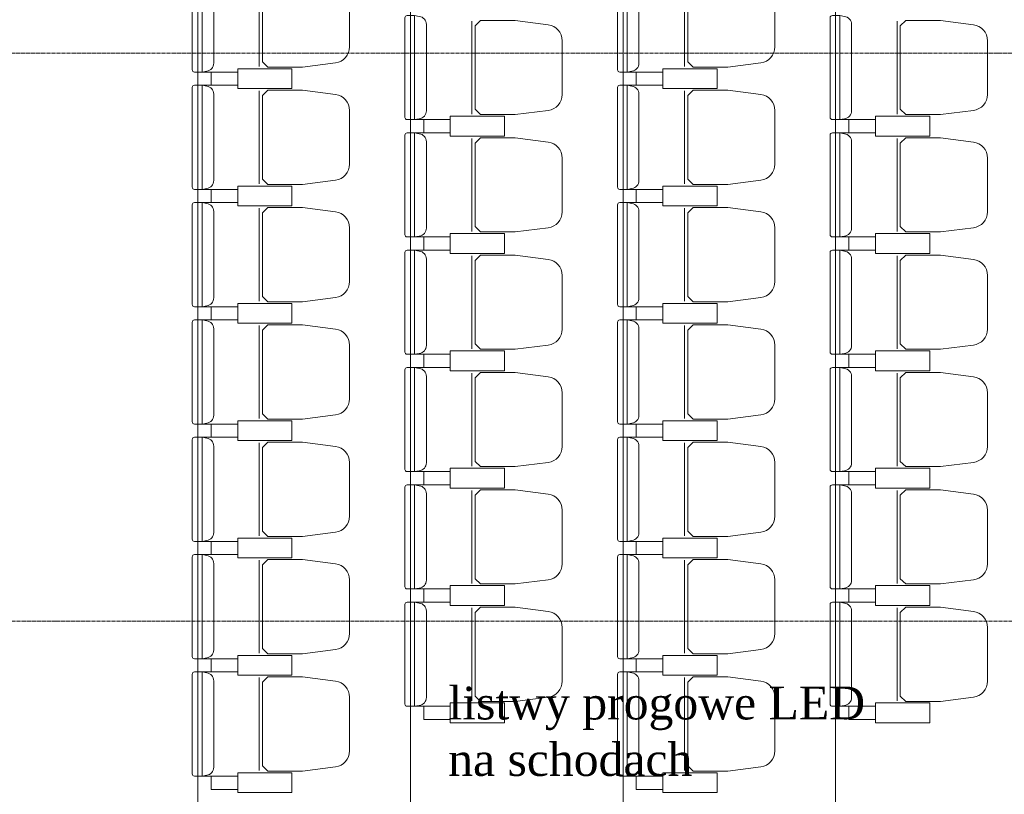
# Model space of a CAD drawing. Header units: centimetres. Extents: x 88729 to 133553, y -16225 to 14174.
# Tile 95 of 106: x 91992 to 92437, y -8408 to -8058. Entities that reach past the tile are written whole.
import ezdxf
from ezdxf.enums import TextEntityAlignment as Align

# ---------------------------------------------------------------- set-up
doc = ezdxf.new("R2010")
doc.units = ezdxf.units.CM
doc.linetypes.add('CENTER2', pattern=[1.125, 0.75, -0.125, 0.125, -0.125])
for name, color, linetype in [('A-OS', 252, 'CENTER2'), ('A-WID', 252, 'Continuous'), ('E_PODKLAD', 7, 'Continuous'), ('R-MET-IWE', 252, 'Continuous')]:
    doc.layers.add(name, color=color, linetype=linetype)
doc.layers.add('E_Istn_pozostaje', color=132, linetype='Continuous', lineweight=25)
doc.styles.add('old', font='BOOKOS.TTF')
doc.styles.get("Standard").update_dxf_attribs({"font": 'txt.shx'})

# ---------------------------------------------------------------- blocks, each defined once
blk = doc.blocks.new('A$Ce817dbbb')
at = {"color": 252, "lineweight": 9}
for p, q in [((698.3, -18502.52), (698.3, -18544.52)), ((890.3, -18502.52), (890.3, -18544.52)), ((794.3, -18524.02), (794.3, -18566.02)), ((986.3, -18524.02), (986.3, -18566.02)), ((672.5, -18547.02), (676.6, -18547.02)), ((864.5, -18547.02), (868.6, -18547.02)), ((672.5, -18553.02), (676.6, -18553.02)), ((698.3, -18555.52), (698.3, -18597.52)), ((864.5, -18553.02), (868.6, -18553.02)), ((890.3, -18555.52), (890.3, -18597.52)), ((768.5, -18568.52), (772.6, -18568.52)), ((960.5, -18568.52), (964.6, -18568.52)), ((768.5, -18574.52), (772.6, -18574.52)), ((794.3, -18577.02), (794.3, -18619.02)), ((960.5, -18574.52), (964.6, -18574.52)), ((986.3, -18577.02), (986.3, -18619.02)), ((672.5, -18600.02), (676.6, -18600.02)), ((864.5, -18600.02), (868.6, -18600.02)), ((672.5, -18606.02), (676.6, -18606.02)), ((698.3, -18608.52), (698.3, -18650.52)), ((864.5, -18606.02), (868.6, -18606.02)), ((890.3, -18608.52), (890.3, -18650.52)), ((768.5, -18621.52), (772.6, -18621.52)), ((960.5, -18621.52), (964.6, -18621.52)), ((768.5, -18627.52), (772.6, -18627.52)), ((960.5, -18627.52), (964.6, -18627.52)), ((794.3, -18630.02), (794.3, -18672.02)), ((986.3, -18630.02), (986.3, -18672.02)), ((672.5, -18653.02), (676.6, -18653.02)), ((864.5, -18653.02), (868.6, -18653.02)), ((672.5, -18659.02), (676.6, -18659.02)), ((698.3, -18661.52), (698.3, -18703.52)), ((864.5, -18659.02), (868.6, -18659.02)), ((890.3, -18661.52), (890.3, -18703.52)), ((768.5, -18674.52), (772.6, -18674.52)), ((960.5, -18674.52), (964.6, -18674.52)), ((768.5, -18680.52), (772.6, -18680.52)), ((960.5, -18680.52), (964.6, -18680.52)), ((794.3, -18683.02), (794.3, -18725.02)), ((986.3, -18683.02), (986.3, -18725.02)), ((672.5, -18706.02), (676.6, -18706.02)), ((864.5, -18706.02), (868.6, -18706.02)), ((672.5, -18712.02), (676.6, -18712.02)), ((864.5, -18712.02), (868.6, -18712.02)), ((698.3, -18714.52), (698.3, -18756.52)), ((890.3, -18714.52), (890.3, -18756.52)), ((768.5, -18727.52), (772.6, -18727.52)), ((960.5, -18727.52), (964.6, -18727.52)), ((768.5, -18733.52), (772.6, -18733.52)), ((960.5, -18733.52), (964.6, -18733.52)), ((794.3, -18736.02), (794.3, -18778.02)), ((986.3, -18736.02), (986.3, -18778.02)), ((672.5, -18759.02), (676.6, -18759.02)), ((864.5, -18759.02), (868.6, -18759.02)), ((672.5, -18765.02), (676.6, -18765.02)), ((864.5, -18765.02), (868.6, -18765.02)), ((698.3, -18767.52), (698.3, -18809.52)), ((890.3, -18767.52), (890.3, -18809.52)), ((768.5, -18780.52), (772.6, -18780.52)), ((960.5, -18780.52), (964.6, -18780.52)), ((768.5, -18786.52), (772.6, -18786.52)), ((960.5, -18786.52), (964.6, -18786.52)), ((794.3, -18789.02), (794.3, -18831.02)), ((986.3, -18789.02), (986.3, -18831.02)), ((672.5, -18812.02), (676.6, -18812.02)), ((864.5, -18812.02), (868.6, -18812.02)), ((672.5, -18818.02), (676.6, -18818.02)), ((864.5, -18818.02), (868.6, -18818.02)), ((698.3, -18820.52), (698.3, -18862.52)), ((890.3, -18820.52), (890.3, -18862.52)), ((768.5, -18833.52), (772.6, -18833.52)), ((960.5, -18833.52), (964.6, -18833.52)), ((672.5, -18865.02), (676.6, -18865.02)), ((864.5, -18865.02), (868.6, -18865.02))]:
    blk.add_line(p, q, dxfattribs=at)
for points in [[(672.5, -18500.02), (672.5, -18523.52), (672.5, -18547.02), (669.1, -18547.02, -0.414214), (668.1, -18546.02), (668.1, -18523.52), (668.1, -18501.02, -0.414214), (669.1, -18500.02)], [(739.1, -18523.52), (739.1, -18511.37, 0.386311), (732.79, -18504.18), (717.93, -18502.27), (702.25, -18502.27), (699.8, -18504.66), (699.8, -18523.52), (699.8, -18542.37), (702.25, -18544.77), (717.93, -18544.77), (732.79, -18542.85, 0.386311), (739.1, -18535.66)], [(864.5, -18500.02), (864.5, -18523.52), (864.5, -18547.02), (861.1, -18547.02, -0.414214), (860.1, -18546.02), (860.1, -18523.52), (860.1, -18501.02, -0.414214), (861.1, -18500.02)], [(931.1, -18523.52), (931.1, -18511.37, 0.386311), (924.79, -18504.18), (909.93, -18502.27), (894.25, -18502.27), (891.8, -18504.66), (891.8, -18523.52), (891.8, -18542.37), (894.25, -18544.77), (909.93, -18544.77), (924.79, -18542.85, 0.386311), (931.1, -18535.66)], [(768.5, -18521.52), (768.5, -18545.02), (768.5, -18568.52), (765.1, -18568.52, -0.414214), (764.1, -18567.52), (764.1, -18545.02), (764.1, -18522.52, -0.414214), (765.1, -18521.52)], [(835.1, -18545.02), (835.1, -18532.87, 0.386311), (828.79, -18525.68), (813.93, -18523.77), (798.25, -18523.77), (795.8, -18526.16), (795.8, -18545.02), (795.8, -18563.87), (798.25, -18566.27), (813.93, -18566.27), (828.79, -18564.35, 0.386311), (835.1, -18557.16)], [(960.5, -18521.52), (960.5, -18545.02), (960.5, -18568.52), (957.1, -18568.52, -0.414214), (956.1, -18567.52), (956.1, -18545.02), (956.1, -18522.52, -0.414214), (957.1, -18521.52)], [(1027.1, -18545.02), (1027.1, -18532.87, 0.386311), (1020.79, -18525.68), (1005.93, -18523.77), (990.25, -18523.77), (987.8, -18526.16), (987.8, -18545.02), (987.8, -18563.87), (990.25, -18566.27), (1005.93, -18566.27), (1020.79, -18564.35, 0.386311), (1027.1, -18557.16)], [(672.5, -18553.02), (672.5, -18576.52), (672.5, -18600.02), (669.1, -18600.02, -0.414214), (668.1, -18599.02), (668.1, -18576.52), (668.1, -18554.02, -0.414214), (669.1, -18553.02)], [(739.1, -18576.52), (739.1, -18564.37, 0.386311), (732.79, -18557.18), (717.93, -18555.27), (702.25, -18555.27), (699.8, -18557.66), (699.8, -18576.52), (699.8, -18595.37), (702.25, -18597.77), (717.93, -18597.77), (732.79, -18595.85, 0.386311), (739.1, -18588.66)], [(864.5, -18553.02), (864.5, -18576.52), (864.5, -18600.02), (861.1, -18600.02, -0.414214), (860.1, -18599.02), (860.1, -18576.52), (860.1, -18554.02, -0.414214), (861.1, -18553.02)], [(931.1, -18576.52), (931.1, -18564.37, 0.386311), (924.79, -18557.18), (909.93, -18555.27), (894.25, -18555.27), (891.8, -18557.66), (891.8, -18576.52), (891.8, -18595.37), (894.25, -18597.77), (909.93, -18597.77), (924.79, -18595.85, 0.386311), (931.1, -18588.66)], [(768.5, -18574.52), (768.5, -18598.02), (768.5, -18621.52), (765.1, -18621.52, -0.414214), (764.1, -18620.52), (764.1, -18598.02), (764.1, -18575.52, -0.414214), (765.1, -18574.52)], [(835.1, -18598.02), (835.1, -18585.87, 0.386311), (828.79, -18578.68), (813.93, -18576.77), (798.25, -18576.77), (795.8, -18579.16), (795.8, -18598.02), (795.8, -18616.87), (798.25, -18619.27), (813.93, -18619.27), (828.79, -18617.35, 0.386311), (835.1, -18610.16)], [(960.5, -18574.52), (960.5, -18598.02), (960.5, -18621.52), (957.1, -18621.52, -0.414214), (956.1, -18620.52), (956.1, -18598.02), (956.1, -18575.52, -0.414214), (957.1, -18574.52)], [(1027.1, -18598.02), (1027.1, -18585.87, 0.386311), (1020.79, -18578.68), (1005.93, -18576.77), (990.25, -18576.77), (987.8, -18579.16), (987.8, -18598.02), (987.8, -18616.87), (990.25, -18619.27), (1005.93, -18619.27), (1020.79, -18617.35, 0.386311), (1027.1, -18610.16)], [(672.5, -18606.02), (672.5, -18629.52), (672.5, -18653.02), (669.1, -18653.02, -0.414214), (668.1, -18652.02), (668.1, -18629.52), (668.1, -18607.02, -0.414214), (669.1, -18606.02)], [(739.1, -18629.52), (739.1, -18617.37, 0.386311), (732.79, -18610.18), (717.93, -18608.27), (702.25, -18608.27), (699.8, -18610.66), (699.8, -18629.52), (699.8, -18648.37), (702.25, -18650.77), (717.93, -18650.77), (732.79, -18648.85, 0.386311), (739.1, -18641.66)], [(864.5, -18606.02), (864.5, -18629.52), (864.5, -18653.02), (861.1, -18653.02, -0.414214), (860.1, -18652.02), (860.1, -18629.52), (860.1, -18607.02, -0.414214), (861.1, -18606.02)], [(931.1, -18629.52), (931.1, -18617.37, 0.386311), (924.79, -18610.18), (909.93, -18608.27), (894.25, -18608.27), (891.8, -18610.66), (891.8, -18629.52), (891.8, -18648.37), (894.25, -18650.77), (909.93, -18650.77), (924.79, -18648.85, 0.386311), (931.1, -18641.66)], [(768.5, -18627.52), (768.5, -18651.02), (768.5, -18674.52), (765.1, -18674.52, -0.414214), (764.1, -18673.52), (764.1, -18651.02), (764.1, -18628.52, -0.414214), (765.1, -18627.52)], [(960.5, -18627.52), (960.5, -18651.02), (960.5, -18674.52), (957.1, -18674.52, -0.414214), (956.1, -18673.52), (956.1, -18651.02), (956.1, -18628.52, -0.414214), (957.1, -18627.52)], [(835.1, -18651.02), (835.1, -18638.87, 0.386311), (828.79, -18631.68), (813.93, -18629.77), (798.25, -18629.77), (795.8, -18632.16), (795.8, -18651.02), (795.8, -18669.87), (798.25, -18672.27), (813.93, -18672.27), (828.79, -18670.35, 0.386311), (835.1, -18663.16)], [(1027.1, -18651.02), (1027.1, -18638.87, 0.386311), (1020.79, -18631.68), (1005.93, -18629.77), (990.25, -18629.77), (987.8, -18632.16), (987.8, -18651.02), (987.8, -18669.87), (990.25, -18672.27), (1005.93, -18672.27), (1020.79, -18670.35, 0.386311), (1027.1, -18663.16)], [(672.5, -18659.02), (672.5, -18682.52), (672.5, -18706.02), (669.1, -18706.02, -0.414214), (668.1, -18705.02), (668.1, -18682.52), (668.1, -18660.02, -0.414214), (669.1, -18659.02)], [(739.1, -18682.52), (739.1, -18670.37, 0.386311), (732.79, -18663.18), (717.93, -18661.27), (702.25, -18661.27), (699.8, -18663.66), (699.8, -18682.52), (699.8, -18701.37), (702.25, -18703.77), (717.93, -18703.77), (732.79, -18701.85, 0.386311), (739.1, -18694.66)], [(864.5, -18659.02), (864.5, -18682.52), (864.5, -18706.02), (861.1, -18706.02, -0.414214), (860.1, -18705.02), (860.1, -18682.52), (860.1, -18660.02, -0.414214), (861.1, -18659.02)], [(931.1, -18682.52), (931.1, -18670.37, 0.386311), (924.79, -18663.18), (909.93, -18661.27), (894.25, -18661.27), (891.8, -18663.66), (891.8, -18682.52), (891.8, -18701.37), (894.25, -18703.77), (909.93, -18703.77), (924.79, -18701.85, 0.386311), (931.1, -18694.66)], [(768.5, -18680.52), (768.5, -18704.02), (768.5, -18727.52), (765.1, -18727.52, -0.414214), (764.1, -18726.52), (764.1, -18704.02), (764.1, -18681.52, -0.414214), (765.1, -18680.52)], [(960.5, -18680.52), (960.5, -18704.02), (960.5, -18727.52), (957.1, -18727.52, -0.414214), (956.1, -18726.52), (956.1, -18704.02), (956.1, -18681.52, -0.414214), (957.1, -18680.52)], [(835.1, -18704.02), (835.1, -18691.87, 0.386311), (828.79, -18684.68), (813.93, -18682.77), (798.25, -18682.77), (795.8, -18685.16), (795.8, -18704.02), (795.8, -18722.87), (798.25, -18725.27), (813.93, -18725.27), (828.79, -18723.35, 0.386311), (835.1, -18716.16)], [(1027.1, -18704.02), (1027.1, -18691.87, 0.386311), (1020.79, -18684.68), (1005.93, -18682.77), (990.25, -18682.77), (987.8, -18685.16), (987.8, -18704.02), (987.8, -18722.87), (990.25, -18725.27), (1005.93, -18725.27), (1020.79, -18723.35, 0.386311), (1027.1, -18716.16)], [(672.5, -18712.02), (672.5, -18735.52), (672.5, -18759.02), (669.1, -18759.02, -0.414214), (668.1, -18758.02), (668.1, -18735.52), (668.1, -18713.02, -0.414214), (669.1, -18712.02)], [(864.5, -18712.02), (864.5, -18735.52), (864.5, -18759.02), (861.1, -18759.02, -0.414214), (860.1, -18758.02), (860.1, -18735.52), (860.1, -18713.02, -0.414214), (861.1, -18712.02)], [(739.1, -18735.52), (739.1, -18723.37, 0.386311), (732.79, -18716.18), (717.93, -18714.27), (702.25, -18714.27), (699.8, -18716.66), (699.8, -18735.52), (699.8, -18754.37), (702.25, -18756.77), (717.93, -18756.77), (732.79, -18754.85, 0.386311), (739.1, -18747.66)], [(931.1, -18735.52), (931.1, -18723.37, 0.386311), (924.79, -18716.18), (909.93, -18714.27), (894.25, -18714.27), (891.8, -18716.66), (891.8, -18735.52), (891.8, -18754.37), (894.25, -18756.77), (909.93, -18756.77), (924.79, -18754.85, 0.386311), (931.1, -18747.66)], [(768.5, -18733.52), (768.5, -18757.02), (768.5, -18780.52), (765.1, -18780.52, -0.414214), (764.1, -18779.52), (764.1, -18757.02), (764.1, -18734.52, -0.414214), (765.1, -18733.52)], [(960.5, -18733.52), (960.5, -18757.02), (960.5, -18780.52), (957.1, -18780.52, -0.414214), (956.1, -18779.52), (956.1, -18757.02), (956.1, -18734.52, -0.414214), (957.1, -18733.52)], [(835.1, -18757.02), (835.1, -18744.87, 0.386311), (828.79, -18737.68), (813.93, -18735.77), (798.25, -18735.77), (795.8, -18738.16), (795.8, -18757.02), (795.8, -18775.87), (798.25, -18778.27), (813.93, -18778.27), (828.79, -18776.35, 0.386311), (835.1, -18769.16)], [(1027.1, -18757.02), (1027.1, -18744.87, 0.386311), (1020.79, -18737.68), (1005.93, -18735.77), (990.25, -18735.77), (987.8, -18738.16), (987.8, -18757.02), (987.8, -18775.87), (990.25, -18778.27), (1005.93, -18778.27), (1020.79, -18776.35, 0.386311), (1027.1, -18769.16)], [(672.5, -18765.02), (672.5, -18788.52), (672.5, -18812.02), (669.1, -18812.02, -0.414214), (668.1, -18811.02), (668.1, -18788.52), (668.1, -18766.02, -0.414214), (669.1, -18765.02)], [(864.5, -18765.02), (864.5, -18788.52), (864.5, -18812.02), (861.1, -18812.02, -0.414214), (860.1, -18811.02), (860.1, -18788.52), (860.1, -18766.02, -0.414214), (861.1, -18765.02)], [(739.1, -18788.52), (739.1, -18776.37, 0.386311), (732.79, -18769.18), (717.93, -18767.27), (702.25, -18767.27), (699.8, -18769.66), (699.8, -18788.52), (699.8, -18807.37), (702.25, -18809.77), (717.93, -18809.77), (732.79, -18807.85, 0.386311), (739.1, -18800.66)], [(931.1, -18788.52), (931.1, -18776.37, 0.386311), (924.79, -18769.18), (909.93, -18767.27), (894.25, -18767.27), (891.8, -18769.66), (891.8, -18788.52), (891.8, -18807.37), (894.25, -18809.77), (909.93, -18809.77), (924.79, -18807.85, 0.386311), (931.1, -18800.66)], [(768.5, -18786.52), (768.5, -18810.02), (768.5, -18833.52), (765.1, -18833.52, -0.414214), (764.1, -18832.52), (764.1, -18810.02), (764.1, -18787.52, -0.414214), (765.1, -18786.52)], [(960.5, -18786.52), (960.5, -18810.02), (960.5, -18833.52), (957.1, -18833.52, -0.414214), (956.1, -18832.52), (956.1, -18810.02), (956.1, -18787.52, -0.414214), (957.1, -18786.52)], [(835.1, -18810.02), (835.1, -18797.87, 0.386311), (828.79, -18790.68), (813.93, -18788.77), (798.25, -18788.77), (795.8, -18791.16), (795.8, -18810.02), (795.8, -18828.87), (798.25, -18831.27), (813.93, -18831.27), (828.79, -18829.35, 0.386311), (835.1, -18822.16)], [(1027.1, -18810.02), (1027.1, -18797.87, 0.386311), (1020.79, -18790.68), (1005.93, -18788.77), (990.25, -18788.77), (987.8, -18791.16), (987.8, -18810.02), (987.8, -18828.87), (990.25, -18831.27), (1005.93, -18831.27), (1020.79, -18829.35, 0.386311), (1027.1, -18822.16)], [(672.5, -18818.02), (672.5, -18841.52), (672.5, -18865.02), (669.1, -18865.02, -0.414214), (668.1, -18864.02), (668.1, -18841.52), (668.1, -18819.02, -0.414214), (669.1, -18818.02)], [(864.5, -18818.02), (864.5, -18841.52), (864.5, -18865.02), (861.1, -18865.02, -0.414214), (860.1, -18864.02), (860.1, -18841.52), (860.1, -18819.02, -0.414214), (861.1, -18818.02)], [(739.1, -18841.52), (739.1, -18829.37, 0.386311), (732.79, -18822.18), (717.93, -18820.27), (702.25, -18820.27), (699.8, -18822.66), (699.8, -18841.52), (699.8, -18860.37), (702.25, -18862.77), (717.93, -18862.77), (732.79, -18860.85, 0.386311), (739.1, -18853.66)], [(931.1, -18841.52), (931.1, -18829.37, 0.386311), (924.79, -18822.18), (909.93, -18820.27), (894.25, -18820.27), (891.8, -18822.66), (891.8, -18841.52), (891.8, -18860.37), (894.25, -18862.77), (909.93, -18862.77), (924.79, -18860.85, 0.386311), (931.1, -18853.66)]]:
    blk.add_lwpolyline(points, format="xyb", close=True, dxfattribs=at)
for points in [[(672.5, -18500.02), (674.6, -18500.39, -0.377955), (677.8, -18504.02), (677.8, -18523.52), (677.8, -18543.02, -0.377955), (674.6, -18546.65), (672.5, -18547.02)], [(864.5, -18500.02), (866.6, -18500.39, -0.377955), (869.8, -18504.02), (869.8, -18523.52), (869.8, -18543.02, -0.377955), (866.6, -18546.65), (864.5, -18547.02)], [(768.5, -18521.52), (770.6, -18521.89, -0.377955), (773.8, -18525.52), (773.8, -18545.02), (773.8, -18564.52, -0.377955), (770.6, -18568.15), (768.5, -18568.52)], [(960.5, -18521.52), (962.6, -18521.89, -0.377955), (965.8, -18525.52), (965.8, -18545.02), (965.8, -18564.52, -0.377955), (962.6, -18568.15), (960.5, -18568.52)], [(672.5, -18553.02), (674.6, -18553.39, -0.377955), (677.8, -18557.02), (677.8, -18576.52), (677.8, -18596.02, -0.377955), (674.6, -18599.65), (672.5, -18600.02)], [(864.5, -18553.02), (866.6, -18553.39, -0.377955), (869.8, -18557.02), (869.8, -18576.52), (869.8, -18596.02, -0.377955), (866.6, -18599.65), (864.5, -18600.02)], [(768.5, -18574.52), (770.6, -18574.89, -0.377955), (773.8, -18578.52), (773.8, -18598.02), (773.8, -18617.52, -0.377955), (770.6, -18621.15), (768.5, -18621.52)], [(960.5, -18574.52), (962.6, -18574.89, -0.377955), (965.8, -18578.52), (965.8, -18598.02), (965.8, -18617.52, -0.377955), (962.6, -18621.15), (960.5, -18621.52)], [(672.5, -18606.02), (674.6, -18606.39, -0.377955), (677.8, -18610.02), (677.8, -18629.52), (677.8, -18649.02, -0.377955), (674.6, -18652.65), (672.5, -18653.02)], [(864.5, -18606.02), (866.6, -18606.39, -0.377955), (869.8, -18610.02), (869.8, -18629.52), (869.8, -18649.02, -0.377955), (866.6, -18652.65), (864.5, -18653.02)], [(768.5, -18627.52), (770.6, -18627.89, -0.377955), (773.8, -18631.52), (773.8, -18651.02), (773.8, -18670.52, -0.377955), (770.6, -18674.15), (768.5, -18674.52)], [(960.5, -18627.52), (962.6, -18627.89, -0.377955), (965.8, -18631.52), (965.8, -18651.02), (965.8, -18670.52, -0.377955), (962.6, -18674.15), (960.5, -18674.52)], [(672.5, -18659.02), (674.6, -18659.39, -0.377955), (677.8, -18663.02), (677.8, -18682.52), (677.8, -18702.02, -0.377955), (674.6, -18705.65), (672.5, -18706.02)], [(864.5, -18659.02), (866.6, -18659.39, -0.377955), (869.8, -18663.02), (869.8, -18682.52), (869.8, -18702.02, -0.377955), (866.6, -18705.65), (864.5, -18706.02)], [(768.5, -18680.52), (770.6, -18680.89, -0.377955), (773.8, -18684.52), (773.8, -18704.02), (773.8, -18723.52, -0.377955), (770.6, -18727.15), (768.5, -18727.52)], [(960.5, -18680.52), (962.6, -18680.89, -0.377955), (965.8, -18684.52), (965.8, -18704.02), (965.8, -18723.52, -0.377955), (962.6, -18727.15), (960.5, -18727.52)], [(672.5, -18712.02), (674.6, -18712.39, -0.377955), (677.8, -18716.02), (677.8, -18735.52), (677.8, -18755.02, -0.377955), (674.6, -18758.65), (672.5, -18759.02)], [(864.5, -18712.02), (866.6, -18712.39, -0.377955), (869.8, -18716.02), (869.8, -18735.52), (869.8, -18755.02, -0.377955), (866.6, -18758.65), (864.5, -18759.02)], [(768.5, -18733.52), (770.6, -18733.89, -0.377955), (773.8, -18737.52), (773.8, -18757.02), (773.8, -18776.52, -0.377955), (770.6, -18780.15), (768.5, -18780.52)], [(960.5, -18733.52), (962.6, -18733.89, -0.377955), (965.8, -18737.52), (965.8, -18757.02), (965.8, -18776.52, -0.377955), (962.6, -18780.15), (960.5, -18780.52)], [(672.5, -18765.02), (674.6, -18765.39, -0.377955), (677.8, -18769.02), (677.8, -18788.52), (677.8, -18808.02, -0.377955), (674.6, -18811.65), (672.5, -18812.02)], [(864.5, -18765.02), (866.6, -18765.39, -0.377955), (869.8, -18769.02), (869.8, -18788.52), (869.8, -18808.02, -0.377955), (866.6, -18811.65), (864.5, -18812.02)], [(768.5, -18786.52), (770.6, -18786.89, -0.377955), (773.8, -18790.52), (773.8, -18810.02), (773.8, -18829.52, -0.377955), (770.6, -18833.15), (768.5, -18833.52)], [(960.5, -18786.52), (962.6, -18786.89, -0.377955), (965.8, -18790.52), (965.8, -18810.02), (965.8, -18829.52, -0.377955), (962.6, -18833.15), (960.5, -18833.52)], [(672.5, -18818.02), (674.6, -18818.39, -0.377955), (677.8, -18822.02), (677.8, -18841.52), (677.8, -18861.02, -0.377955), (674.6, -18864.65), (672.5, -18865.02)], [(864.5, -18818.02), (866.6, -18818.39, -0.377955), (869.8, -18822.02), (869.8, -18841.52), (869.8, -18861.02, -0.377955), (866.6, -18864.65), (864.5, -18865.02)]]:
    blk.add_lwpolyline(points, format="xyb", dxfattribs=at)
for points in [[(688.6, -18550.02), (688.6, -18553.02), (676.6, -18553.02), (676.6, -18547.02), (688.6, -18547.02), (688.6, -18550.02)], [(688.6, -18550.02), (688.6, -18547.02), (676.6, -18547.02), (676.6, -18553.02), (688.6, -18553.02), (688.6, -18550.02)], [(880.6, -18550.02), (880.6, -18547.02), (868.6, -18547.02), (868.6, -18553.02), (880.6, -18553.02), (880.6, -18550.02)], [(880.6, -18550.02), (880.6, -18553.02), (868.6, -18553.02), (868.6, -18547.02), (880.6, -18547.02), (880.6, -18550.02)], [(784.6, -18571.52), (784.6, -18568.52), (772.6, -18568.52), (772.6, -18574.52), (784.6, -18574.52), (784.6, -18571.52)], [(784.6, -18571.52), (784.6, -18574.52), (772.6, -18574.52), (772.6, -18568.52), (784.6, -18568.52), (784.6, -18571.52)], [(976.6, -18571.52), (976.6, -18568.52), (964.6, -18568.52), (964.6, -18574.52), (976.6, -18574.52), (976.6, -18571.52)], [(976.6, -18571.52), (976.6, -18574.52), (964.6, -18574.52), (964.6, -18568.52), (976.6, -18568.52), (976.6, -18571.52)], [(688.6, -18603.02), (688.6, -18600.02), (676.6, -18600.02), (676.6, -18606.02), (688.6, -18606.02), (688.6, -18603.02)], [(688.6, -18603.02), (688.6, -18606.02), (676.6, -18606.02), (676.6, -18600.02), (688.6, -18600.02), (688.6, -18603.02)], [(880.6, -18603.02), (880.6, -18600.02), (868.6, -18600.02), (868.6, -18606.02), (880.6, -18606.02), (880.6, -18603.02)], [(880.6, -18603.02), (880.6, -18606.02), (868.6, -18606.02), (868.6, -18600.02), (880.6, -18600.02), (880.6, -18603.02)], [(784.6, -18624.52), (784.6, -18621.52), (772.6, -18621.52), (772.6, -18627.52), (784.6, -18627.52), (784.6, -18624.52)], [(784.6, -18624.52), (784.6, -18627.52), (772.6, -18627.52), (772.6, -18621.52), (784.6, -18621.52), (784.6, -18624.52)], [(976.6, -18624.52), (976.6, -18621.52), (964.6, -18621.52), (964.6, -18627.52), (976.6, -18627.52), (976.6, -18624.52)], [(976.6, -18624.52), (976.6, -18627.52), (964.6, -18627.52), (964.6, -18621.52), (976.6, -18621.52), (976.6, -18624.52)], [(688.6, -18656.02), (688.6, -18653.02), (676.6, -18653.02), (676.6, -18659.02), (688.6, -18659.02), (688.6, -18656.02)], [(688.6, -18656.02), (688.6, -18659.02), (676.6, -18659.02), (676.6, -18653.02), (688.6, -18653.02), (688.6, -18656.02)], [(880.6, -18656.02), (880.6, -18653.02), (868.6, -18653.02), (868.6, -18659.02), (880.6, -18659.02), (880.6, -18656.02)], [(880.6, -18656.02), (880.6, -18659.02), (868.6, -18659.02), (868.6, -18653.02), (880.6, -18653.02), (880.6, -18656.02)], [(784.6, -18677.52), (784.6, -18674.52), (772.6, -18674.52), (772.6, -18680.52), (784.6, -18680.52), (784.6, -18677.52)], [(784.6, -18677.52), (784.6, -18680.52), (772.6, -18680.52), (772.6, -18674.52), (784.6, -18674.52), (784.6, -18677.52)], [(976.6, -18677.52), (976.6, -18674.52), (964.6, -18674.52), (964.6, -18680.52), (976.6, -18680.52), (976.6, -18677.52)], [(976.6, -18677.52), (976.6, -18680.52), (964.6, -18680.52), (964.6, -18674.52), (976.6, -18674.52), (976.6, -18677.52)], [(688.6, -18709.02), (688.6, -18706.02), (676.6, -18706.02), (676.6, -18712.02), (688.6, -18712.02), (688.6, -18709.02)], [(688.6, -18709.02), (688.6, -18712.02), (676.6, -18712.02), (676.6, -18706.02), (688.6, -18706.02), (688.6, -18709.02)], [(880.6, -18709.02), (880.6, -18706.02), (868.6, -18706.02), (868.6, -18712.02), (880.6, -18712.02), (880.6, -18709.02)], [(880.6, -18709.02), (880.6, -18712.02), (868.6, -18712.02), (868.6, -18706.02), (880.6, -18706.02), (880.6, -18709.02)], [(784.6, -18730.52), (784.6, -18727.52), (772.6, -18727.52), (772.6, -18733.52), (784.6, -18733.52), (784.6, -18730.52)], [(784.6, -18730.52), (784.6, -18733.52), (772.6, -18733.52), (772.6, -18727.52), (784.6, -18727.52), (784.6, -18730.52)], [(976.6, -18730.52), (976.6, -18727.52), (964.6, -18727.52), (964.6, -18733.52), (976.6, -18733.52), (976.6, -18730.52)], [(976.6, -18730.52), (976.6, -18733.52), (964.6, -18733.52), (964.6, -18727.52), (976.6, -18727.52), (976.6, -18730.52)], [(688.6, -18762.02), (688.6, -18759.02), (676.6, -18759.02), (676.6, -18765.02), (688.6, -18765.02), (688.6, -18762.02)], [(688.6, -18762.02), (688.6, -18765.02), (676.6, -18765.02), (676.6, -18759.02), (688.6, -18759.02), (688.6, -18762.02)], [(880.6, -18762.02), (880.6, -18759.02), (868.6, -18759.02), (868.6, -18765.02), (880.6, -18765.02), (880.6, -18762.02)], [(880.6, -18762.02), (880.6, -18765.02), (868.6, -18765.02), (868.6, -18759.02), (880.6, -18759.02), (880.6, -18762.02)], [(784.6, -18783.52), (784.6, -18780.52), (772.6, -18780.52), (772.6, -18786.52), (784.6, -18786.52), (784.6, -18783.52)], [(784.6, -18783.52), (784.6, -18786.52), (772.6, -18786.52), (772.6, -18780.52), (784.6, -18780.52), (784.6, -18783.52)], [(976.6, -18783.52), (976.6, -18780.52), (964.6, -18780.52), (964.6, -18786.52), (976.6, -18786.52), (976.6, -18783.52)], [(976.6, -18783.52), (976.6, -18786.52), (964.6, -18786.52), (964.6, -18780.52), (976.6, -18780.52), (976.6, -18783.52)], [(688.6, -18815.02), (688.6, -18818.02), (676.6, -18818.02), (676.6, -18812.02), (688.6, -18812.02), (688.6, -18815.02)], [(688.6, -18815.02), (688.6, -18812.02), (676.6, -18812.02), (676.6, -18818.02), (688.6, -18818.02), (688.6, -18815.02)], [(880.6, -18815.02), (880.6, -18812.02), (868.6, -18812.02), (868.6, -18818.02), (880.6, -18818.02), (880.6, -18815.02)], [(880.6, -18815.02), (880.6, -18818.02), (868.6, -18818.02), (868.6, -18812.02), (880.6, -18812.02), (880.6, -18815.02)], [(784.6, -18836.52), (784.6, -18839.52), (772.6, -18839.52), (772.6, -18833.52), (784.6, -18833.52), (784.6, -18836.52)], [(976.6, -18836.52), (976.6, -18839.52), (964.6, -18839.52), (964.6, -18833.52), (976.6, -18833.52), (976.6, -18836.52)], [(688.6, -18868.02), (688.6, -18871.02), (676.6, -18871.02), (676.6, -18865.02), (688.6, -18865.02), (688.6, -18868.02)], [(880.6, -18868.02), (880.6, -18871.02), (868.6, -18871.02), (868.6, -18865.02), (880.6, -18865.02), (880.6, -18868.02)]]:
    blk.add_lwpolyline(points, dxfattribs=at)
for points in [[(700.85, -18545.52), (713.1, -18545.52), (713.1, -18554.52), (688.6, -18554.52), (688.6, -18545.52)], [(700.85, -18554.52), (713.1, -18554.52), (713.1, -18545.52), (688.6, -18545.52), (688.6, -18554.52)], [(892.85, -18554.52), (905.1, -18554.52), (905.1, -18545.52), (880.6, -18545.52), (880.6, -18554.52)], [(892.85, -18545.52), (905.1, -18545.52), (905.1, -18554.52), (880.6, -18554.52), (880.6, -18545.52)], [(796.85, -18576.02), (809.1, -18576.02), (809.1, -18567.02), (784.6, -18567.02), (784.6, -18576.02)], [(796.85, -18567.02), (809.1, -18567.02), (809.1, -18576.02), (784.6, -18576.02), (784.6, -18567.02)], [(988.85, -18576.02), (1001.1, -18576.02), (1001.1, -18567.02), (976.6, -18567.02), (976.6, -18576.02)], [(988.85, -18567.02), (1001.1, -18567.02), (1001.1, -18576.02), (976.6, -18576.02), (976.6, -18567.02)], [(700.85, -18607.52), (713.1, -18607.52), (713.1, -18598.52), (688.6, -18598.52), (688.6, -18607.52)], [(700.85, -18598.52), (713.1, -18598.52), (713.1, -18607.52), (688.6, -18607.52), (688.6, -18598.52)], [(892.85, -18607.52), (905.1, -18607.52), (905.1, -18598.52), (880.6, -18598.52), (880.6, -18607.52)], [(892.85, -18598.52), (905.1, -18598.52), (905.1, -18607.52), (880.6, -18607.52), (880.6, -18598.52)], [(796.85, -18629.02), (809.1, -18629.02), (809.1, -18620.02), (784.6, -18620.02), (784.6, -18629.02)], [(796.85, -18620.02), (809.1, -18620.02), (809.1, -18629.02), (784.6, -18629.02), (784.6, -18620.02)], [(988.85, -18629.02), (1001.1, -18629.02), (1001.1, -18620.02), (976.6, -18620.02), (976.6, -18629.02)], [(988.85, -18620.02), (1001.1, -18620.02), (1001.1, -18629.02), (976.6, -18629.02), (976.6, -18620.02)], [(700.85, -18660.52), (713.1, -18660.52), (713.1, -18651.52), (688.6, -18651.52), (688.6, -18660.52)], [(700.85, -18651.52), (713.1, -18651.52), (713.1, -18660.52), (688.6, -18660.52), (688.6, -18651.52)], [(892.85, -18660.52), (905.1, -18660.52), (905.1, -18651.52), (880.6, -18651.52), (880.6, -18660.52)], [(892.85, -18651.52), (905.1, -18651.52), (905.1, -18660.52), (880.6, -18660.52), (880.6, -18651.52)], [(796.85, -18682.02), (809.1, -18682.02), (809.1, -18673.02), (784.6, -18673.02), (784.6, -18682.02)], [(796.85, -18673.02), (809.1, -18673.02), (809.1, -18682.02), (784.6, -18682.02), (784.6, -18673.02)], [(988.85, -18682.02), (1001.1, -18682.02), (1001.1, -18673.02), (976.6, -18673.02), (976.6, -18682.02)], [(988.85, -18673.02), (1001.1, -18673.02), (1001.1, -18682.02), (976.6, -18682.02), (976.6, -18673.02)], [(700.85, -18713.52), (713.1, -18713.52), (713.1, -18704.52), (688.6, -18704.52), (688.6, -18713.52)], [(700.85, -18704.52), (713.1, -18704.52), (713.1, -18713.52), (688.6, -18713.52), (688.6, -18704.52)], [(892.85, -18713.52), (905.1, -18713.52), (905.1, -18704.52), (880.6, -18704.52), (880.6, -18713.52)], [(892.85, -18704.52), (905.1, -18704.52), (905.1, -18713.52), (880.6, -18713.52), (880.6, -18704.52)], [(796.85, -18735.02), (809.1, -18735.02), (809.1, -18726.02), (784.6, -18726.02), (784.6, -18735.02)], [(796.85, -18726.02), (809.1, -18726.02), (809.1, -18735.02), (784.6, -18735.02), (784.6, -18726.02)], [(988.85, -18735.02), (1001.1, -18735.02), (1001.1, -18726.02), (976.6, -18726.02), (976.6, -18735.02)], [(988.85, -18726.02), (1001.1, -18726.02), (1001.1, -18735.02), (976.6, -18735.02), (976.6, -18726.02)], [(700.85, -18766.52), (713.1, -18766.52), (713.1, -18757.52), (688.6, -18757.52), (688.6, -18766.52)], [(700.85, -18757.52), (713.1, -18757.52), (713.1, -18766.52), (688.6, -18766.52), (688.6, -18757.52)], [(892.85, -18766.52), (905.1, -18766.52), (905.1, -18757.52), (880.6, -18757.52), (880.6, -18766.52)], [(892.85, -18757.52), (905.1, -18757.52), (905.1, -18766.52), (880.6, -18766.52), (880.6, -18757.52)], [(796.85, -18788.02), (809.1, -18788.02), (809.1, -18779.02), (784.6, -18779.02), (784.6, -18788.02)], [(796.85, -18779.02), (809.1, -18779.02), (809.1, -18788.02), (784.6, -18788.02), (784.6, -18779.02)], [(988.85, -18788.02), (1001.1, -18788.02), (1001.1, -18779.02), (976.6, -18779.02), (976.6, -18788.02)], [(988.85, -18779.02), (1001.1, -18779.02), (1001.1, -18788.02), (976.6, -18788.02), (976.6, -18779.02)], [(700.85, -18810.52), (713.1, -18810.52), (713.1, -18819.52), (688.6, -18819.52), (688.6, -18810.52)], [(700.85, -18819.52), (713.1, -18819.52), (713.1, -18810.52), (688.6, -18810.52), (688.6, -18819.52)], [(892.85, -18819.52), (905.1, -18819.52), (905.1, -18810.52), (880.6, -18810.52), (880.6, -18819.52)], [(892.85, -18810.52), (905.1, -18810.52), (905.1, -18819.52), (880.6, -18819.52), (880.6, -18810.52)], [(796.85, -18832.02), (809.1, -18832.02), (809.1, -18841.02), (784.6, -18841.02), (784.6, -18832.02)], [(988.85, -18832.02), (1001.1, -18832.02), (1001.1, -18841.02), (976.6, -18841.02), (976.6, -18832.02)], [(700.85, -18863.52), (713.1, -18863.52), (713.1, -18872.52), (688.6, -18872.52), (688.6, -18863.52)], [(892.85, -18863.52), (905.1, -18863.52), (905.1, -18872.52), (880.6, -18872.52), (880.6, -18863.52)]]:
    blk.add_lwpolyline(points, close=True, dxfattribs=at)
at = {"layer": 'A-OS', "color": 252, "lineweight": 9, "ltscale": 2}
for p, q in [((-153.4, -18538.52), (3323.95, -18538.52)), ((-2608.23, -18795.02), (3323.95, -18795.02))]:
    blk.add_line(p, q, dxfattribs=at)
at = {"layer": 'A-WID', "color": 252, "lineweight": 9}
for p, q in [((670.6, -19016.02), (670.6, -17554.02)), ((670.6, -19016.02), (670.6, -17554.02)), ((766.6, -19016.02), (766.6, -17554.02)), ((862.6, -19016.02), (862.6, -17554.02)), ((958.6, -19016.02), (958.6, -17554.02))]:
    blk.add_line(p, q, dxfattribs=at)
at = {"layer": 'R-MET-IWE', "color": 252, "lineweight": 9, "width": 0.75}
for tag, rotation, p in [('0-', 90, (-1139.05, -4143.61)), ('0-', 90, (-1113.05, -4143.61)), ('0-', 90, (-1087.05, -4143.61)), ('2-', 90, (-796.05, -4143.61)), ('2-', 90, (-505.05, -4143.61)), ('0-', 90, (-480.05, -4143.61)), ('0-', 90, (-456.05, -4143.61)), ('2-', 90, (-166.05, -4143.61)), ('2-', 90, (-625.66, -4833.61)), ('2-', 90, (-599.66, -4833.61)), ('2-', 90, (-573.66, -4833.61)), ('0-', 180, (-2169.64, -4848.47)), ('0-', 180, (-2169.64, -4873.47)), ('0-', 180, (-2169.64, -4899.47)), ('-2', 90, (-1661.47, -4961.65)), ('-2', 90, (-1636.47, -4961.65)), ('0-', 270, (-1489.78, -4968.06)), ('0-', 270, (-1464.78, -4968.06)), ('0-', 270, (-1439.78, -4968.06)), ('0-', 270, (-1364.78, -4968.06)), ('0-', 270, (-1339.78, -4968.06)), ('0-', 270, (-1314.78, -4968.06)), ('0-', 270, (328.22, -4968.06)), ('0-', 270, (354.22, -4968.06)), ('0-', 270, (1256.22, -4968.06)), ('0-', 270, (1282.22, -4968.06)), ('0-', 90, (-513.05, -5496.61)), ('0-', 90, (-487.05, -5496.61)), ('K.S.-', 90, (-487.05, -5766.11)), ('0-', 90, (-513.05, -5766.11)), ('1-', 90, (-539.05, -6114.61)), ('0-', 90, (-513.05, -6114.61)), ('0-', 90, (-487.05, -6114.61)), ('0-', 90, (301.95, -6545.61)), ('0-', 90, (327.95, -6545.61)), ('0-', 90, (353.95, -6545.61)), ('0-', 90, (416.11, -6545.61)), ('0-', 90, (1255.95, -6545.61)), ('0-', 90, (1281.95, -6545.61)), ('1-', 90, (2382.95, -6845.61)), ('1-', 90, (2408.95, -6845.61)), ('1-', 90, (2434.95, -6845.61)), ('1-', 90, (2827.95, -6845.61)), ('1-', 90, (2853.95, -6845.61)), ('1-', 90, (2879.95, -6845.61)), ('<-2', 90, (-910.64, -10482.41)), ('2->', 90, (-718.15, -10854.38)), ('2->', 90, (-692.15, -10854.38)), ('2->', 90, (-744.15, -10870.8)), ('-0', 90, (-186.09, -12450.12)), ('1-', 90, (2264.47, -12866.38)), ('1-', 90, (2290.47, -12866.38)), ('1-', 90, (2316.47, -12866.38)), ('1-', 90, (2709.47, -12866.38)), ('1-', 90, (2735.47, -12866.38)), ('1-', 90, (2761.47, -12866.38)), ('<-KL', 90, (-700.01, -16780.91)), ('-0', 90, (-179.94, -18957.53)), ('0->', 90, (-1257.53, -23179.05)), ('0->', 90, (-1231.53, -23179.05)), ('0->', 90, (-1205.53, -23179.05)), ('0->', 90, (-600.53, -23179.05)), ('0->', 90, (-574.53, -23179.05)), ('0->', 90, (-1692.53, -24074.05)), ('0->', 90, (-1666.53, -24074.05)), ('0->', 90, (-1640.53, -24074.05)), ('0->', 90, (-1486.53, -24074.05)), ('0->', 90, (-1460.53, -24074.05)), ('0->', 90, (-1434.53, -24074.05)), ('<-0', 90, (-499.82, -24383.56)), ('<-0', 90, (-298.11, -24383.56)), ('<-0', 180, (-587.12, -25088.86)), ('<-0', 270, (-496.63, -25202.68)), ('<-0', 180, (-1353.25, -25419.36)), ('<-0', 180, (-1187.25, -25444.1)), ('<-0', 90, (-179.61, -25454.22)), ('<-0', 90, (-69.59, -26375.36)), ('<-0', 90, (-43.59, -26375.36))]:
    blk.add_attdef(tag, text='', height=17, rotation=rotation, dxfattribs=at).set_placement(p, align=Align.MIDDLE)
for tag, p in [('2-', (1424.81, -4179.2)), ('2-', (1424.81, -4205.2)), ('K.S.-', (-76.89, -4264.2)), ('KL-', (-613.13, -4292.18)), ('1-', (-613.13, -4312.18)), ('1-', (-613.13, -4332.18)), ('K.S.-', (1414.13, -4333.66)), ('0-', (-70.19, -4341.2)), ('0-', (469.81, -4341.2)), ('1-', (-613.13, -4352.18)), ('0-', (1424.81, -4361.2)), ('0-', (-70.19, -4367.2)), ('1-', (469.81, -4367.2)), ('0-', (1099.81, -4368.2)), ('2-', (1424.81, -4387.2)), ('1-', (-70.19, -4393.2)), ('1-', (469.81, -4393.2)), ('1-', (1099.81, -4394.2)), ('2-', (1424.81, -4413.2)), ('2-', (-70.19, -4419.2)), ('2-', (1099.81, -4420.2)), ('K.S.-', (-76.89, -4445.2)), ('2-', (469.81, -4444.2)), ('2-', (1099.81, -4446.2)), ('2-', (469.81, -4470.2)), ('2-', (-825.19, -4496.2)), ('2-', (-825.19, -4522.2)), ('2-', (-70.19, -4574.2)), ('2-', (-70.19, -4600.2)), ('K.S.-', (1089.13, -4600.66)), ('2-', (1099.81, -4653.2)), ('2-', (-70.19, -4669.2)), ('2-', (1099.81, -4679.2)), ('-1', (1806.78, -4690.78)), ('1-', (-70.19, -4695.2)), ('2-', (1099.81, -4705.2)), ('-1', (1806.78, -4716.3)), ('K.S.-', (-73.2, -4721.2)), ('-1', (1806.78, -4743.07)), ('FR-', (-70.19, -4747.2)), ('0-', (-1066.19, -6382.7)), ('0-', (-1066.19, -6408.7)), ('2-', (1729.81, -6586.2)), ('2-', (1729.81, -6612.2)), ('2-', (1729.81, -6638.2)), ('2-', (1729.81, -6664.2)), ('K.S.-', (469.81, -6788.2)), ('1-', (-962.19, -6915.2)), ('1-', (-460.19, -6923.2)), ('1-', (469.81, -6923.2)), ('2-', (1729.81, -6923.2)), ('1-', (-460.19, -6949.2)), ('1-', (469.81, -6949.2)), ('2-', (1729.81, -6949.2)), ('K.S.-', (2901.81, -6960.2)), ('2-', (1729.81, -6975.2)), ('2-', (1729.81, -7001.2)), ('2-', (-460.19, -7026.2)), ('0-', (469.81, -7026.2)), ('2-', (-460.19, -7052.2)), ('0-', (469.81, -7052.2)), ('2-', (-460.19, -7078.2)), ('2-', (469.81, -7078.2)), ('1-', (2901.81, -7088.2)), ('2-', (469.81, -7104.2)), ('1-', (2901.81, -7114.2)), ('0-', (1729.81, -7131.2)), ('2-', (-460.19, -7141.2)), ('0-', (1729.81, -7157.2)), ('2-', (-460.19, -7167.2)), ('2-', (469.81, -7181.2)), ('2-', (1729.81, -7183.2)), ('0-', (-460.19, -7193.2)), ('2-', (469.81, -7207.2)), ('2-', (1729.81, -7209.2)), ('K.S.-', (-470.87, -7217.66)), ('2-', (469.81, -7233.2)), ('2-', (1729.81, -7235.2)), ('1-', (-460.19, -7245.2)), ('2-', (469.81, -7259.2)), ('2-', (1729.81, -7261.2)), ('2-', (1729.81, -7287.2)), ('2-', (-460.19, -7297.2)), ('2->', (-943.67, -10542.97)), ('-1', (1688.29, -10711.55)), ('-1', (1688.29, -10737.55)), ('-1', (1688.29, -10763.55)), ('<-2', (1685.55, -12605.39)), ('2->', (1611.33, -12636.47)), ('2->', (1611.33, -12658.97)), ('2->', (1590.77, -12684.97)), ('K.S.-', (2783.33, -12980.97)), ('2->', (-578.67, -13046.97)), ('2->', (-578.67, -13072.97)), ('<-2', (-476.88, -13105.94)), ('1-', (2783.33, -13108.97)), ('1-', (2783.33, -13134.97)), ('<-1', (-610.79, -16857.83)), ('<-1', (-610.79, -16877.83)), ('<-1', (1688.29, -17218.96)), ('<-1', (1688.29, -17244.96)), ('<-1', (1688.29, -17270.96)), ('<-1', (-478.91, -18553.43)), ('<-0', (-2287.98, -23879.57)), ('<-0', (-2287.98, -23905.57)), ('<-0', (-2287.98, -23931.57)), ('<-0', (-343.08, -24738.18)), ('<-0', (-478.91, -25059.68))]:
    blk.add_attdef(tag, text='', height=17, dxfattribs=at).set_placement(p, align=Align.MIDDLE)

msp = doc.modelspace()

# ---------------------------------------------------------------- block references
at = {"layer": 'E_PODKLAD'}
msp.add_blockref('A$Ce817dbbb', (91401.87, 10465.39), dxfattribs=at)

# ---------------------------------------------------------------- texts
at = {"layer": 'E_Istn_pozostaje', "style": 'old'}
for s, p in [('listwy progowe LED', (92185.64, -8374.05)), ('na schodach', (92185.53, -8399.57))]:
    msp.add_text(s, height=14.85, dxfattribs=at).set_placement(p)

doc.saveas('drawing.dxf')
